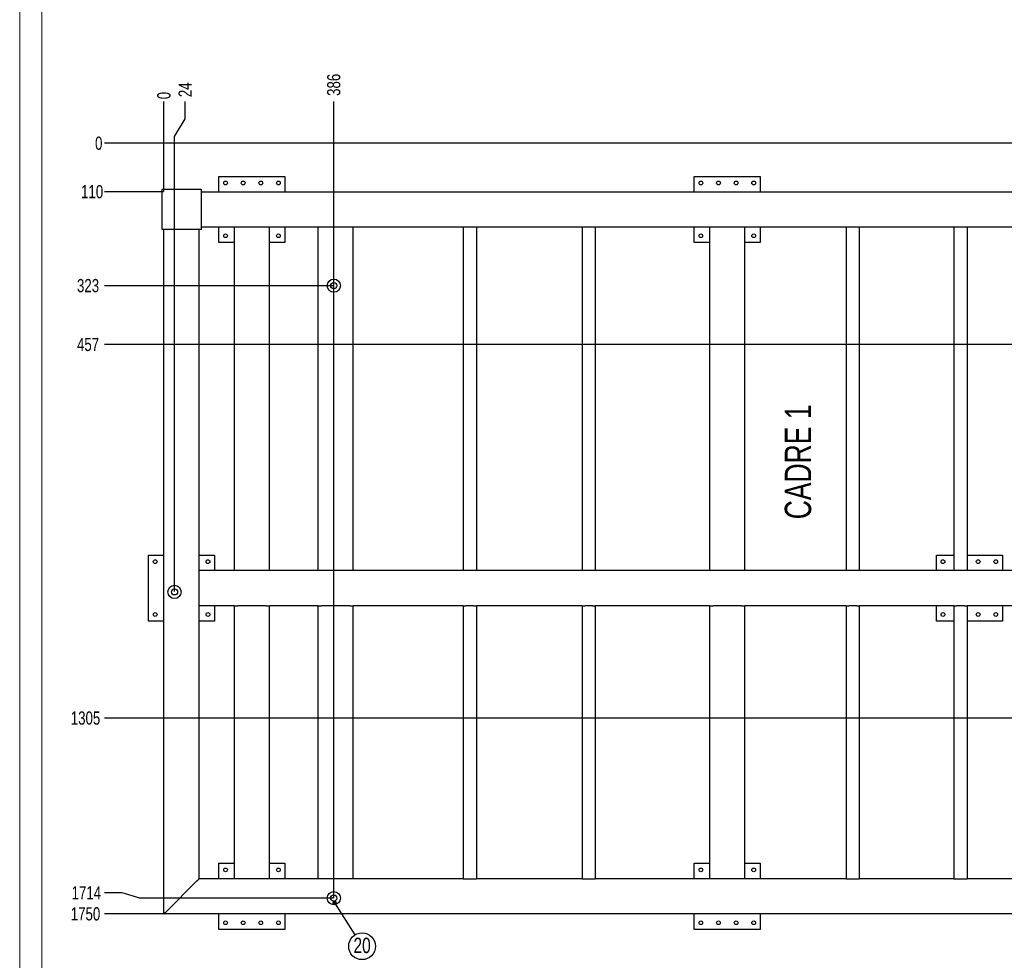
# Model space of a CAD drawing. Header units: millimetres. Extents: x 0 to 841, y 0 to 594.
# Tile 2 of 13: x 0 to 224, y 121 to 334. Entities that reach past the tile are written whole.
import ezdxf

# ---------------------------------------------------------------- set-up
doc = ezdxf.new("R2010")
doc.units = ezdxf.units.MM
doc.header["$PDSIZE"] = -1
doc.layers.add('COTES', color=1, linetype='Continuous')
doc.layers.add('NOTES', color=6, linetype='Continuous')
doc.layers.add('TRAIT-FORT', color=4, linetype='Continuous', lineweight=25)
doc.styles.add('SLDTEXTSTYLE0', font='TXT', dxfattribs={"width": 0.75})
doc.dimstyles.new('SLDDIMSTYLE4', dxfattribs={"dimtxt": 3, "dimasz": 0.333333, "dimexe": 0, "dimexo": 0.0625, "dimgap": 0.75, "dimtad": 0, "dimtih": 1, "dimtoh": 1, "dimdec": 0, "dimlfac": 10, "dimrnd": 1e-09, "dimdsep": 46, "dimtxsty": 'SLDTEXTSTYLE0', "dimblk1": 'ORIGIN', "dimblk2": 'ORIGIN', "dimsah": 1, "dimcen": 0.09, "dimadec": 0, "dimazin": 2, "dimtfac": 1, "dimtdec": 0, "dimtofl": 0, "dimtmove": 0, "dimatfit": 3, "dimldrblk": 'ORIGIN', "dimfxl": 1, "dimfrac": 2, "dimtolj": 1, "dimtzin": 12, "dimarcsym": 0})
doc.dimstyles.new('SLDDIMSTYLE5', dxfattribs={"dimtxt": 3, "dimasz": 2, "dimexe": 0, "dimexo": 0.0625, "dimgap": 0.75, "dimtad": 0, "dimtih": 1, "dimtoh": 1, "dimdec": 0, "dimlfac": 10, "dimrnd": 1e-09, "dimzin": 12, "dimdsep": 46, "dimtxsty": 'SLDTEXTSTYLE0', "dimsah": 1, "dimcen": 0.09, "dimadec": 0, "dimazin": 3, "dimtfac": 1, "dimtdec": 0, "dimtofl": 0, "dimtmove": 0, "dimatfit": 3, "dimfxl": 1, "dimfrac": 2, "dimtolj": 1, "dimtzin": 12, "dimarcsym": 0})
doc.dimstyles.new('SLDDIMSTYLE6', dxfattribs={"dimtxt": 0.18, "dimasz": 1, "dimexe": 0, "dimexo": 0.0625, "dimgap": 0, "dimtad": 0, "dimtih": 1, "dimtoh": 1, "dimdec": 0, "dimrnd": 1e-09, "dimzin": 0, "dimdsep": 46, "dimtxsty": 'Standard', "dimblk1": 'DOT', "dimblk2": 'DOT', "dimsah": 1, "dimcen": 0.09, "dimadec": 0, "dimazin": 0, "dimtfac": 1, "dimtdec": 0, "dimtofl": 0, "dimtmove": 0, "dimatfit": 3, "dimldrblk": 'DOT', "dimfxl": 1, "dimfrac": 2, "dimtolj": 1, "dimtzin": 0, "dimarcsym": 0})

# ---------------------------------------------------------------- blocks, each defined once
blk = doc.blocks.new('_D_109')
at = {"layer": 'COTES', "color": 0, "lineweight": -2, "transparency": 16777216}
blk.add_line((267.71, 306.13), (19.28, 306.13), dxfattribs=at)
at = {"layer": 'Defpoints', "color": 0, "transparency": 16777216}
for p in [(19.28, 306.13), (267.78, 306.13), (267.78, 306.13)]:
    blk.add_point(p, dxfattribs=at)
at = {"layer": 'COTES', "color": 0, "transparency": 16777216, "insert": (17.96, 306.13), "char_height": 3, "attachment_point": 5, "style": 'SLDTEXTSTYLE0'}
blk.add_mtext('\\A1;0', dxfattribs=at)
blk = doc.blocks.new('_Origin')
at = {"color": 0, "linetype": 'ByBlock', "lineweight": -2}
blk.add_line((0, 0), (-1, 0), dxfattribs=at)
blk.add_circle((0, 0), 0.5, dxfattribs=at)
blk = doc.blocks.new('_D_110')
at = {"layer": 'COTES', "color": 0, "lineweight": -2, "transparency": 16777216}
blk.add_line((32.71, 295.13), (19.28, 295.13), dxfattribs=at)
at = {"layer": 'Defpoints', "color": 0, "transparency": 16777216}
for p in [(267.78, 306.13), (19.28, 295.13), (32.78, 295.13)]:
    blk.add_point(p, dxfattribs=at)
at = {"layer": 'COTES', "color": 0, "transparency": 16777216, "insert": (16.46, 295.13), "char_height": 3, "attachment_point": 5, "style": 'SLDTEXTSTYLE0'}
blk.add_mtext('\\A1;110', dxfattribs=at)
blk = doc.blocks.new('_D_111')
at = {"layer": 'COTES', "color": 0, "lineweight": -2, "transparency": 16777216}
blk.add_line((71.31, 273.8), (19.28, 273.8), dxfattribs=at)
at = {"layer": 'Defpoints', "color": 0, "transparency": 16777216}
for p in [(267.78, 306.13), (19.28, 273.8), (71.37, 273.8)]:
    blk.add_point(p, dxfattribs=at)
at = {"layer": 'COTES', "color": 0, "transparency": 16777216, "insert": (15.53, 273.8), "char_height": 3, "attachment_point": 5, "style": 'SLDTEXTSTYLE0'}
blk.add_mtext('\\A1;323', dxfattribs=at)
blk = doc.blocks.new('_D_112')
at = {"layer": 'COTES', "color": 0, "lineweight": -2, "transparency": 16777216}
blk.add_line((368.15, 260.43), (19.28, 260.43), dxfattribs=at)
at = {"layer": 'Defpoints', "color": 0, "transparency": 16777216}
for p in [(267.78, 306.13), (19.28, 260.43), (368.21, 260.43)]:
    blk.add_point(p, dxfattribs=at)
at = {"layer": 'COTES', "color": 0, "transparency": 16777216, "insert": (15.53, 260.43), "char_height": 3, "attachment_point": 5, "style": 'SLDTEXTSTYLE0'}
blk.add_mtext('\\A1;457', dxfattribs=at)
blk = doc.blocks.new('_D_113')
at = {"layer": 'COTES', "color": 0, "lineweight": -2, "transparency": 16777216}
blk.add_line((368.15, 175.6), (19.28, 175.6), dxfattribs=at)
at = {"layer": 'Defpoints', "color": 0, "transparency": 16777216}
for p in [(267.78, 306.13), (19.28, 175.6), (368.21, 175.6)]:
    blk.add_point(p, dxfattribs=at)
at = {"layer": 'COTES', "color": 0, "transparency": 16777216, "insert": (14.96, 175.6), "char_height": 3, "attachment_point": 5, "style": 'SLDTEXTSTYLE0'}
blk.add_mtext('\\A1;1305', dxfattribs=at)
blk = doc.blocks.new('_D_114')
at = {"layer": 'COTES', "color": 0, "lineweight": -2, "transparency": 16777216}
for p, q in [((23.28, 135.94), (19.28, 135.94)), ((27.28, 134.72), (23.28, 135.94)), ((71.31, 134.72), (27.28, 134.72))]:
    blk.add_line(p, q, dxfattribs=at)
at = {"layer": 'Defpoints', "color": 0, "transparency": 16777216}
for p in [(267.78, 306.13), (19.28, 135.94), (71.37, 134.72)]:
    blk.add_point(p, dxfattribs=at)
at = {"layer": 'COTES', "color": 0, "transparency": 16777216, "insert": (15.15, 135.94), "char_height": 3, "attachment_point": 5, "style": 'SLDTEXTSTYLE0'}
blk.add_mtext('\\A1;1714', dxfattribs=at)
blk = doc.blocks.new('_D_115')
at = {"layer": 'COTES', "color": 0, "lineweight": -2, "transparency": 16777216}
blk.add_line((32.71, 131.13), (19.28, 131.13), dxfattribs=at)
at = {"layer": 'Defpoints', "color": 0, "transparency": 16777216}
for p in [(267.78, 306.13), (19.28, 131.13), (32.78, 131.13)]:
    blk.add_point(p, dxfattribs=at)
at = {"layer": 'COTES', "color": 0, "transparency": 16777216, "insert": (14.96, 131.13), "char_height": 3, "attachment_point": 5, "style": 'SLDTEXTSTYLE0'}
blk.add_mtext('\\A1;1750', dxfattribs=at)
blk = doc.blocks.new('_D_116')
at = {"layer": 'COTES', "color": 0, "lineweight": -2, "transparency": 16777216}
blk.add_line((32.78, 295.19), (32.78, 315.66), dxfattribs=at)
at = {"layer": 'Defpoints', "color": 0, "transparency": 16777216}
for p in [(32.78, 315.66), (32.78, 295.13), (32.78, 295.13)]:
    blk.add_point(p, dxfattribs=at)
at = {"layer": 'COTES', "color": 0, "transparency": 16777216, "insert": (32.78, 316.97), "char_height": 3, "attachment_point": 5, "rotation": 90, "style": 'SLDTEXTSTYLE0'}
blk.add_mtext('\\A1;0', dxfattribs=at)
blk = doc.blocks.new('_D_117')
at = {"layer": 'COTES', "color": 0, "lineweight": -2, "transparency": 16777216}
for p, q in [((37.59, 311.66), (37.59, 315.66)), ((35.18, 307.66), (37.59, 311.66)), ((35.18, 204.33), (35.18, 307.66))]:
    blk.add_line(p, q, dxfattribs=at)
at = {"layer": 'Defpoints', "color": 0, "transparency": 16777216}
for p in [(37.59, 315.66), (32.78, 295.13), (35.18, 204.26)]:
    blk.add_point(p, dxfattribs=at)
at = {"layer": 'COTES', "color": 0, "transparency": 16777216, "insert": (37.59, 318.28), "char_height": 3, "attachment_point": 5, "rotation": 90, "style": 'SLDTEXTSTYLE0'}
blk.add_mtext('\\A1;24', dxfattribs=at)
blk = doc.blocks.new('_D_118')
at = {"layer": 'COTES', "color": 0, "lineweight": -2, "transparency": 16777216}
blk.add_line((71.37, 134.79), (71.37, 315.66), dxfattribs=at)
at = {"layer": 'Defpoints', "color": 0, "transparency": 16777216}
for p in [(71.37, 315.66), (32.78, 295.13), (71.37, 134.72)]:
    blk.add_point(p, dxfattribs=at)
at = {"layer": 'COTES', "color": 0, "transparency": 16777216, "insert": (71.37, 319.41), "char_height": 3, "attachment_point": 5, "rotation": 90, "style": 'SLDTEXTSTYLE0'}
blk.add_mtext('\\A1;386', dxfattribs=at)
blk = doc.blocks.new('_D_119')
at = {"layer": 'COTES', "color": 0, "lineweight": -2, "transparency": 16777216}
blk.add_line((241.86, 134.79), (241.86, 315.66), dxfattribs=at)
at = {"layer": 'Defpoints', "color": 0, "transparency": 16777216}
for p in [(241.86, 315.66), (32.78, 295.13), (241.86, 134.72)]:
    blk.add_point(p, dxfattribs=at)
at = {"layer": 'COTES', "color": 0, "transparency": 16777216, "insert": (241.86, 319.97), "char_height": 3, "attachment_point": 5, "rotation": 90, "style": 'SLDTEXTSTYLE0'}
blk.add_mtext('\\A1;2091', dxfattribs=at)
blk = doc.blocks.new('_D_120')
at = {"layer": 'COTES', "color": 0, "lineweight": -2, "transparency": 16777216}
blk.add_line((267.78, 306.19), (267.78, 315.66), dxfattribs=at)
at = {"layer": 'Defpoints', "color": 0, "transparency": 16777216}
for p in [(267.78, 315.66), (267.78, 306.13), (32.78, 295.13)]:
    blk.add_point(p, dxfattribs=at)
at = {"layer": 'COTES', "color": 0, "transparency": 16777216, "insert": (267.78, 320.35), "char_height": 3, "attachment_point": 5, "rotation": 90, "style": 'SLDTEXTSTYLE0'}
blk.add_mtext('\\A1;2350', dxfattribs=at)
blk = doc.blocks.new('_D_121')
at = {"layer": 'COTES', "color": 0, "lineweight": -2, "transparency": 16777216}
blk.add_line((368.21, 175.66), (368.21, 315.66), dxfattribs=at)
at = {"layer": 'Defpoints', "color": 0, "transparency": 16777216}
for p in [(368.21, 315.66), (32.78, 295.13), (368.21, 175.6)]:
    blk.add_point(p, dxfattribs=at)
at = {"layer": 'COTES', "color": 0, "transparency": 16777216, "insert": (368.21, 320.53), "char_height": 3, "attachment_point": 5, "rotation": 90, "style": 'SLDTEXTSTYLE0'}
blk.add_mtext('\\A1;3354', dxfattribs=at)
blk = doc.blocks.new('SW_NOTE_21')
at = {"layer": 'NOTES', "color": 0}
blk.add_circle((1.62, -2.57), 3.04, dxfattribs=at)
at = {"layer": 'NOTES', "color": 0, "insert": (1.63, -0.63), "char_height": 3.5, "attachment_point": 2, "style": 'SLDTEXTSTYLE0'}
blk.add_mtext('20', dxfattribs=at)
blk = doc.blocks.new('_Dot')
at = {"color": 0, "linetype": 'ByBlock', "lineweight": -2}
blk.add_line((-0.5, 0), (-1, 0), dxfattribs=at)
at = {"color": 0, "linetype": 'ByBlock', "const_width": 0.5}
blk.add_lwpolyline([(-0.25, 0, 1), (0.25, 0, 1)], format="xyb", close=True, dxfattribs=at)

msp = doc.modelspace()

# ---------------------------------------------------------------- linework, layer by layer
at = {"lineweight": 18}
for p, q in [((0, 594), (0, 0)), ((5, 589), (5, 5))]:
    msp.add_line(p, q, dxfattribs=at)
at = {"layer": 'TRAIT-FORT', "lineweight": 25}
for p, q in [((45.28, 295.13), (45.28, 298.63)), ((45.28, 298.63), (60.28, 298.63)), ((60.28, 298.63), (60.28, 295.13)), ((153.27, 298.63), (168.27, 298.63)), ((153.27, 295.13), (153.27, 298.63)), ((168.27, 298.63), (168.27, 295.13)), ((41.28, 295.63), (32.27, 295.63)), ((32.27, 295.63), (32.27, 286.63)), ((41.28, 286.63), (41.28, 295.63)), ((41.28, 295.13), (267.78, 295.13)), ((32.27, 286.63), (41.28, 286.63)), ((32.78, 131.13), (32.78, 286.63)), ((40.77, 209.13), (40.77, 286.63)), ((41.28, 287.13), (48.77, 287.13)), ((45.28, 283.63), (45.28, 287.13)), ((48.77, 209.13), (48.77, 287.13)), ((48.77, 287.13), (49.58, 287.13)), ((49.58, 287.13), (55.97, 287.13)), ((55.97, 287.13), (56.78, 287.13)), ((56.78, 209.13), (56.78, 287.13)), ((56.78, 287.13), (67.78, 287.13)), ((60.28, 287.13), (60.28, 283.63)), ((67.78, 209.13), (67.78, 287.13)), ((67.78, 287.13), (68.57, 287.13)), ((68.57, 287.13), (74.98, 287.13)), ((74.98, 287.13), (75.78, 287.13)), ((75.78, 209.13), (75.78, 287.13)), ((75.78, 287.13), (100.78, 287.13)), ((100.78, 287.13), (100.78, 209.13)), ((100.78, 287.13), (101.38, 287.13)), ((101.38, 287.13), (103.17, 287.13)), ((103.17, 287.13), (103.78, 287.13)), ((103.78, 287.13), (127.78, 287.13)), ((103.78, 287.13), (103.78, 209.13)), ((127.78, 287.13), (127.78, 209.13)), ((127.78, 287.13), (128.38, 287.13)), ((128.38, 287.13), (130.18, 287.13)), ((130.18, 287.13), (130.77, 287.13)), ((130.77, 287.13), (156.78, 287.13)), ((130.77, 287.13), (130.77, 209.13)), ((153.27, 283.63), (153.27, 287.13)), ((156.78, 209.13), (156.78, 287.13)), ((156.78, 287.13), (157.58, 287.13)), ((157.58, 287.13), (163.97, 287.13)), ((163.97, 287.13), (164.78, 287.13)), ((164.78, 209.13), (164.78, 287.13)), ((164.78, 287.13), (187.77, 287.13)), ((168.27, 287.13), (168.27, 283.63)), ((187.77, 287.13), (187.77, 209.13)), ((187.77, 287.13), (188.38, 287.13)), ((188.38, 287.13), (190.18, 287.13)), ((190.18, 287.13), (190.77, 287.13)), ((190.77, 287.13), (212.28, 287.13)), ((190.77, 287.13), (190.77, 209.13)), ((212.28, 287.13), (212.28, 209.13)), ((212.28, 287.13), (212.87, 287.13)), ((212.87, 287.13), (214.68, 287.13)), ((214.68, 287.13), (215.28, 287.13)), ((215.28, 287.13), (238.28, 287.13)), ((215.28, 287.13), (215.28, 209.13)), ((48.77, 283.63), (45.28, 283.63)), ((60.28, 283.63), (56.78, 283.63)), ((156.78, 283.63), (153.27, 283.63)), ((168.27, 283.63), (164.78, 283.63)), ((29.27, 197.63), (29.27, 212.63)), ((29.27, 212.63), (32.78, 212.63)), ((40.77, 212.63), (44.28, 212.63)), ((44.28, 212.63), (44.28, 209.13)), ((208.28, 209.13), (208.28, 212.63)), ((208.28, 212.63), (212.28, 212.63)), ((215.28, 212.63), (223.28, 212.63)), ((223.28, 212.63), (223.28, 209.13)), ((48.77, 209.13), (40.77, 209.13)), ((40.77, 208.33), (40.77, 209.13)), ((40.77, 201.93), (40.77, 208.33)), ((49.58, 209.13), (48.77, 209.13)), ((55.97, 209.13), (49.58, 209.13)), ((56.78, 209.13), (55.97, 209.13)), ((67.78, 209.13), (56.78, 209.13)), ((68.57, 209.13), (67.78, 209.13)), ((74.98, 209.13), (68.57, 209.13)), ((75.78, 209.13), (74.98, 209.13)), ((100.78, 209.13), (75.78, 209.13)), ((101.38, 209.13), (100.78, 209.13)), ((103.17, 209.13), (101.38, 209.13)), ((103.78, 209.13), (103.17, 209.13)), ((127.78, 209.13), (103.78, 209.13)), ((128.38, 209.13), (127.78, 209.13)), ((130.18, 209.13), (128.38, 209.13)), ((130.77, 209.13), (130.18, 209.13)), ((156.78, 209.13), (130.77, 209.13)), ((157.58, 209.13), (156.78, 209.13)), ((163.97, 209.13), (157.58, 209.13)), ((164.78, 209.13), (163.97, 209.13)), ((187.77, 209.13), (164.78, 209.13)), ((188.38, 209.13), (187.77, 209.13)), ((190.18, 209.13), (188.38, 209.13)), ((190.77, 209.13), (190.18, 209.13)), ((212.28, 209.13), (190.77, 209.13)), ((212.87, 209.13), (212.28, 209.13)), ((214.68, 209.13), (212.87, 209.13)), ((215.28, 209.13), (214.68, 209.13)), ((238.28, 209.13), (215.28, 209.13)), ((40.77, 201.13), (40.77, 201.93)), ((48.77, 201.13), (40.77, 201.13)), ((40.77, 139.13), (40.77, 201.13)), ((44.28, 201.13), (44.28, 197.63)), ((48.77, 139.13), (48.77, 201.13)), ((48.77, 201.13), (49.58, 201.13)), ((55.97, 201.13), (49.58, 201.13)), ((55.97, 201.13), (56.78, 201.13)), ((56.78, 139.13), (56.78, 201.13)), ((67.78, 201.13), (56.78, 201.13)), ((67.78, 139.13), (67.78, 201.13)), ((67.78, 201.13), (68.57, 201.13)), ((74.98, 201.13), (68.57, 201.13)), ((74.98, 201.13), (75.78, 201.13)), ((75.78, 139.13), (75.78, 201.13)), ((100.78, 201.13), (75.78, 201.13)), ((100.78, 201.13), (100.78, 139.13)), ((100.78, 201.13), (101.38, 201.13)), ((103.17, 201.13), (101.38, 201.13)), ((103.17, 201.13), (103.78, 201.13)), ((127.78, 201.13), (103.78, 201.13)), ((103.78, 201.13), (103.78, 139.13)), ((127.78, 201.13), (127.78, 139.13)), ((127.78, 201.13), (128.38, 201.13)), ((130.18, 201.13), (128.38, 201.13)), ((130.18, 201.13), (130.77, 201.13)), ((156.78, 201.13), (130.77, 201.13)), ((130.77, 201.13), (130.77, 139.13)), ((156.78, 139.13), (156.78, 201.13)), ((156.78, 201.13), (157.58, 201.13)), ((163.97, 201.13), (157.58, 201.13)), ((163.97, 201.13), (164.78, 201.13)), ((164.78, 139.13), (164.78, 201.13)), ((187.77, 201.13), (164.78, 201.13)), ((187.77, 201.13), (188.38, 201.13)), ((187.77, 201.13), (187.77, 139.13)), ((190.18, 201.13), (188.38, 201.13)), ((190.18, 201.13), (190.77, 201.13)), ((212.28, 201.13), (190.77, 201.13)), ((190.77, 201.13), (190.77, 139.13)), ((208.28, 197.63), (208.28, 201.13)), ((212.28, 201.13), (212.87, 201.13)), ((212.28, 201.13), (212.28, 139.13)), ((214.68, 201.13), (212.87, 201.13)), ((214.68, 201.13), (215.28, 201.13)), ((238.28, 201.13), (215.28, 201.13)), ((215.28, 201.13), (215.28, 139.13)), ((223.28, 201.13), (223.28, 197.63)), ((32.78, 197.63), (29.27, 197.63)), ((44.28, 197.63), (40.77, 197.63)), ((212.28, 197.63), (208.28, 197.63)), ((223.28, 197.63), (215.28, 197.63)), ((45.28, 139.13), (45.28, 142.63)), ((45.28, 142.63), (48.77, 142.63)), ((56.78, 142.63), (60.28, 142.63)), ((60.28, 142.63), (60.28, 139.13)), ((153.27, 142.63), (156.78, 142.63)), ((153.27, 139.13), (153.27, 142.63)), ((164.78, 142.63), (168.27, 142.63)), ((168.27, 142.63), (168.27, 139.13)), ((48.77, 139.13), (40.77, 139.13)), ((49.58, 139.13), (48.77, 139.13)), ((55.97, 139.13), (49.58, 139.13)), ((56.78, 139.13), (55.97, 139.13)), ((67.78, 139.13), (56.78, 139.13)), ((68.57, 139.13), (67.78, 139.13)), ((74.98, 139.13), (68.57, 139.13)), ((75.78, 139.13), (74.98, 139.13)), ((100.78, 139.13), (75.78, 139.13)), ((100.78, 139.13), (101.38, 139.13)), ((101.38, 139.13), (103.17, 139.13)), ((103.17, 139.13), (103.78, 139.13)), ((127.78, 139.13), (103.78, 139.13)), ((127.78, 139.13), (128.38, 139.13)), ((128.38, 139.13), (130.18, 139.13)), ((130.18, 139.13), (130.77, 139.13)), ((156.78, 139.13), (130.77, 139.13)), ((157.58, 139.13), (156.78, 139.13)), ((163.97, 139.13), (157.58, 139.13)), ((164.78, 139.13), (163.97, 139.13)), ((187.77, 139.13), (164.78, 139.13)), ((187.77, 139.13), (188.38, 139.13)), ((188.38, 139.13), (190.18, 139.13)), ((190.18, 139.13), (190.77, 139.13)), ((212.28, 139.13), (190.77, 139.13)), ((212.28, 139.13), (212.87, 139.13)), ((212.87, 139.13), (214.68, 139.13)), ((214.68, 139.13), (215.28, 139.13)), ((238.28, 139.13), (215.28, 139.13)), ((39.98, 138.33), (33.57, 131.93)), ((267.78, 131.13), (32.78, 131.13)), ((45.28, 127.63), (45.28, 131.13)), ((60.28, 131.13), (60.28, 127.63)), ((153.27, 127.63), (153.27, 131.13)), ((168.27, 131.13), (168.27, 127.63)), ((60.28, 127.63), (45.28, 127.63)), ((168.27, 127.63), (153.27, 127.63))]:
    msp.add_line(p, q, dxfattribs=at)
at = {"layer": 'TRAIT-FORT', "lineweight": 25, "flags": 128}
for points in [[(40.77, 139.13), (40.76, 139.12), (40.73, 139.08), (40.67, 139.02), (40.59, 138.94), (40.49, 138.84), (40.37, 138.73), (40.25, 138.6), (40.11, 138.47), (39.98, 138.33)], [(39.98, 138.33), (40.13, 138.48), (40.28, 138.63), (40.42, 138.77), (40.54, 138.89), (40.64, 138.99), (40.71, 139.07), (40.76, 139.11), (40.77, 139.13)], [(33.57, 131.93), (33.42, 131.77), (33.27, 131.62), (33.13, 131.48), (33.01, 131.36), (32.91, 131.26), (32.84, 131.19), (32.79, 131.14), (32.78, 131.13)], [(32.78, 131.13), (32.79, 131.14), (32.84, 131.19), (32.91, 131.26), (33.01, 131.36), (33.13, 131.48), (33.27, 131.62), (33.42, 131.77), (33.57, 131.93)]]:
    msp.add_lwpolyline(points, dxfattribs=at)
at = {"layer": 'TRAIT-FORT', "lineweight": 25}
for centre, radius in [((46.78, 297.13), 0.425), ((50.78, 297.13), 0.425), ((54.78, 297.13), 0.425), ((58.78, 297.13), 0.425), ((154.78, 297.13), 0.425), ((158.78, 297.13), 0.425), ((162.78, 297.13), 0.425), ((166.78, 297.13), 0.425), ((46.78, 285.13), 0.425), ((58.78, 285.13), 0.425), ((154.78, 285.13), 0.425), ((166.78, 285.13), 0.425), ((71.37, 273.8), 1.5), ((71.37, 273.8), 0.7), ((30.78, 211.13), 0.425), ((42.78, 211.13), 0.425), ((209.78, 211.13), 0.425), ((217.78, 211.13), 0.425), ((221.78, 211.13), 0.425), ((35.18, 204.26), 1.5), ((35.18, 204.26), 0.7), ((30.78, 199.13), 0.425), ((42.78, 199.13), 0.425), ((209.78, 199.13), 0.425), ((217.78, 199.13), 0.425), ((221.78, 199.13), 0.425), ((46.78, 141.13), 0.425), ((58.78, 141.13), 0.425), ((154.78, 141.13), 0.425), ((166.78, 141.13), 0.425), ((71.37, 134.72), 1.5), ((71.37, 134.72), 0.7), ((46.78, 129.13), 0.425), ((50.78, 129.13), 0.425), ((54.78, 129.13), 0.425), ((58.78, 129.13), 0.425), ((154.78, 129.13), 0.425), ((158.78, 129.13), 0.425), ((162.78, 129.13), 0.425), ((166.78, 129.13), 0.425)]:
    msp.add_circle(centre, radius, dxfattribs=at)

# ---------------------------------------------------------------- block references
at = {"layer": 'NOTES'}
msp.add_blockref('SW_NOTE_21', (76.17, 126.37), dxfattribs=at)

# ---------------------------------------------------------------- texts
at = {"layer": 'NOTES', "insert": (173.83, 233.79), "char_height": 6, "attachment_point": 2, "rotation": 90, "style": 'SLDTEXTSTYLE0'}
msp.add_mtext('CADRE 1', dxfattribs=at)

# ---------------------------------------------------------------- dimensions: what is measured, and where the dimension line sits
at = {"layer": 'COTES'}
for feature_location, offset, dtype, origin, dimstyle, picture, middle in [((368.21, 175.6), (0, 140.06), 1, (32.78, 295.13), 'SLDDIMSTYLE5', '_D_121', (368.21, 320.53)), ((267.78, 306.13), (0, 9.53), 1, (32.78, 295.13), 'SLDDIMSTYLE5', '_D_120', (267.78, 320.35)), ((241.86, 134.72), (0, 180.93), 1, (32.78, 295.13), 'SLDDIMSTYLE5', '_D_119', (241.86, 319.97)), ((71.37, 134.72), (0, 180.93), 1, (32.78, 295.13), 'SLDDIMSTYLE5', '_D_118', (71.37, 319.41)), ((35.18, 204.26), (2.41, 111.39), 1, (32.78, 295.13), 'SLDDIMSTYLE5', '_D_117', (37.59, 318.28)), ((32.7750979, 295.12752999), (0, 20.53088512), 1, (32.7750979, 295.12752999), 'SLDDIMSTYLE4', '_D_116', (32.7750979, 316.97091511)), ((267.7750979, 306.12752999), (-248.5, 0), 0, (267.7750979, 306.12752999), 'SLDDIMSTYLE4', '_D_109', (17.9625979, 306.12752999)), ((368.21, 175.6), (-348.94, 0), 0, (267.78, 306.13), 'SLDDIMSTYLE5', '_D_113', (14.96, 175.6)), ((32.78, 131.13), (-13.5, 0), 0, (267.78, 306.13), 'SLDDIMSTYLE5', '_D_115', (14.96, 131.13)), ((71.37, 134.72), (-52.1, 1.21), 0, (267.78, 306.13), 'SLDDIMSTYLE5', '_D_114', (15.15, 135.94)), ((71.37, 273.8), (-52.1, 0), 0, (267.78, 306.13), 'SLDDIMSTYLE5', '_D_111', (15.53, 273.8)), ((368.21, 260.43), (-348.94, 0), 0, (267.78, 306.13), 'SLDDIMSTYLE5', '_D_112', (15.53, 260.43)), ((32.78, 295.13), (-13.5, 0), 0, (267.78, 306.13), 'SLDDIMSTYLE5', '_D_110', (16.46, 295.13))]:
    dim = msp.add_ordinate_dim(feature_location=feature_location, offset=offset, dtype=dtype, origin=origin, dimstyle=dimstyle, dxfattribs=at)
    dim.commit()
    dim.dimension.update_dxf_attribs({"geometry": picture, "text_midpoint": middle})

# ---------------------------------------------------------------- leaders
at = {"layer": 'NOTES'}
msp.add_leader([(71.56, 133.68), (76.17, 126.37)], dimstyle='SLDDIMSTYLE6', dxfattribs=at)

doc.saveas('drawing.dxf')
